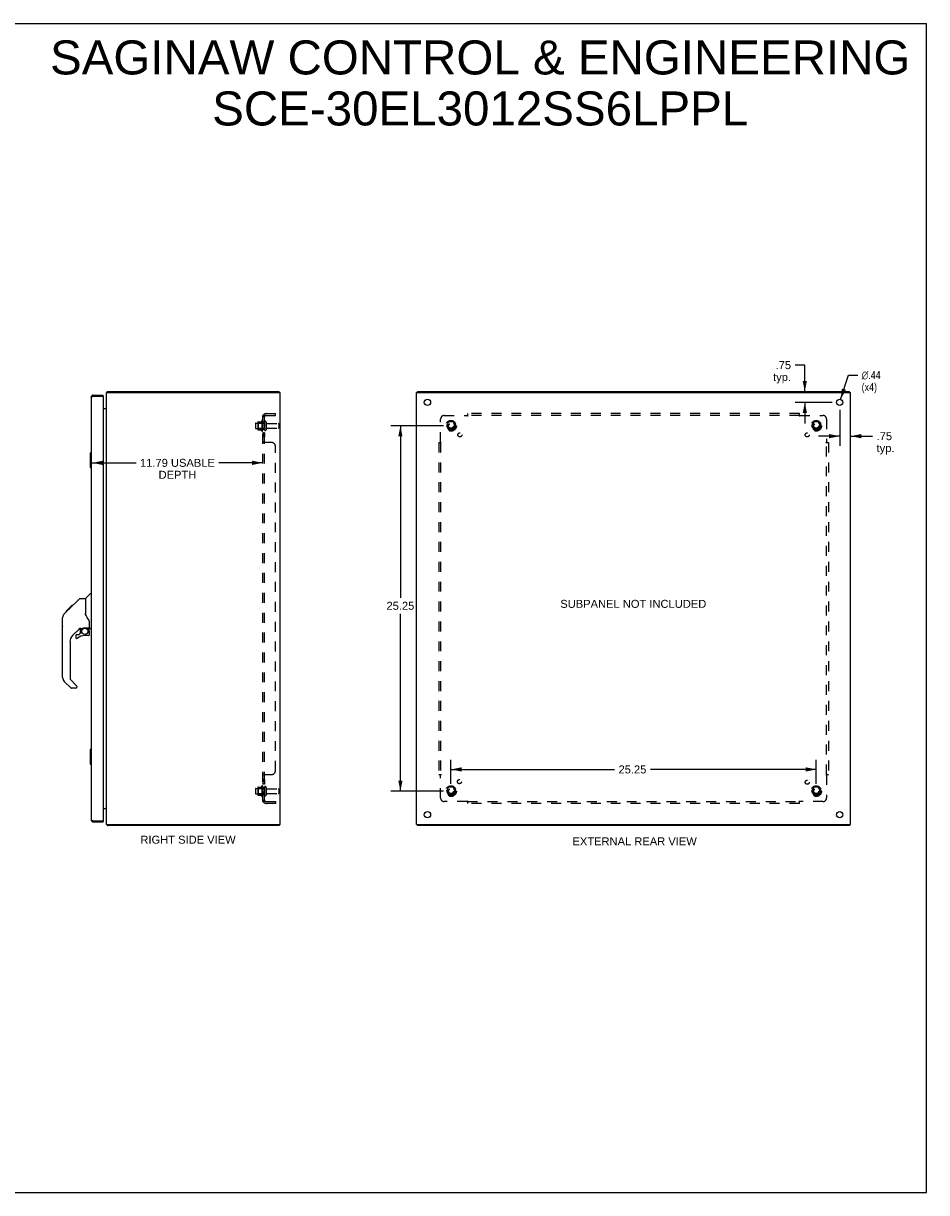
# Model space of a CAD drawing. Header units: inches. Extents: x 0 to 125, y 0 to 81.
# Tile 8 of 8: x 62 to 125, y 0 to 81. Entities that reach past the tile are written whole.
import ezdxf

# ---------------------------------------------------------------- set-up
doc = ezdxf.new("R2010")
doc.units = ezdxf.units.IN
doc.header["$LTSCALE"] = 6.869388
doc.header["$MEASUREMENT"] = 0
doc.linetypes.add('HIDDEN', pattern=[0.2, 0.1, -0.1])
doc.layers.get('0').update_dxf_attribs({"linetype": 'CONTINUOUS'})
for name, color, linetype in [('02___PRT_ALL_AXES', 7, 'CONTINUOUS'), ('BENT-SUB-4CORNER-STUDS', 7, 'CONTINUOUS'), ('DEFAULT_2', 8, 'HIDDEN'), ('DIMENSIONS', 7, 'CONTINUOUS')]:
    doc.layers.add(name, color=color, linetype=linetype)
doc.styles.get("Standard").update_dxf_attribs({"font": 'arial.ttf'})
doc.styles.add('TEXTSTYLE_1', font='gdt', dxfattribs={"width": 0.8})
doc.dimstyles.new('DIMSTYLE_1', dxfattribs={"dimtxt": 0.55102, "dimasz": 0.734694, "dimexe": 0.09, "dimexo": 0.07, "dimgap": 0.0375, "dimtad": 0, "dimtih": 1, "dimtoh": 1, "dimzin": 4, "dimdsep": 46, "dimtxsty": 'Standard', "dimblk": '_FILLED', "dimblk1": '_FILLED', "dimblk2": '_FILLED', "dimcen": 0.09, "dimazin": 1, "dimtfac": 1, "dimtdec": 3, "dimtofl": 0, "dimtmove": 0, "dimatfit": 3, "dimldrblk": '_FILLED', "dimfxl": 1, "dimtolj": 1, "dimtzin": 4, "dimarcsym": 0})
doc.dimstyles.new('DIMSTYLE_2', dxfattribs={"dimtxt": 0.55102, "dimasz": 0.734694, "dimexe": 0.09, "dimexo": 0.07, "dimgap": 0.09, "dimtad": 0, "dimtih": 1, "dimtoh": 1, "dimzin": 4, "dimdsep": 46, "dimtxsty": 'Standard', "dimblk": '_FILLED', "dimblk1": '_FILLED', "dimblk2": '_FILLED', "dimcen": 0.09, "dimazin": 1, "dimtfac": 1, "dimtdec": 3, "dimtofl": 0, "dimtmove": 0, "dimatfit": 1, "dimldrblk": '_FILLED', "dimfxl": 1, "dimtolj": 1, "dimtzin": 4, "dimarcsym": 0})

# ---------------------------------------------------------------- blocks, each defined once
blk = doc.blocks.new('_FILLED')
at = {"color": 0, "linetype": 'ByBlock'}
blk.add_solid([(0, 0), (-1, 0.2), (-1, -0.2)], dxfattribs=at)
blk = doc.blocks.new('*D5')
at = {"layer": 'DIMENSIONS', "color": 2, "linetype": 'Continuous'}
for p, q in [((67.204, 50.441), (70.24, 50.441)), ((78.997, 50.441), (75.962, 50.441))]:
    blk.add_line(p, q, dxfattribs=at)
at = {"layer": 'DIMENSIONS', "color": 2, "linetype": 'Continuous', "xscale": 0.7346938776, "yscale": 0.7346938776, "zscale": 0.7346938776, "rotation": 180}
blk.add_blockref('_FILLED', (67.204, 50.441), dxfattribs=at)
at = {"layer": 'DIMENSIONS', "color": 2, "linetype": 'Continuous', "xscale": 0.7346938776, "yscale": 0.7346938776, "zscale": 0.7346938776}
blk.add_blockref('_FILLED', (78.997, 50.441), dxfattribs=at)
at = {"layer": 'DIMENSIONS', "color": 2, "linetype": 'Continuous', "insert": (73.101, 50.717), "char_height": 0.55102, "width": 5.17017, "attachment_point": 2, "line_spacing_factor": 0.9}
blk.add_mtext('11.79 USABLE\\PDEPTH', dxfattribs=at)
blk = doc.blocks.new('*D13')
at = {"layer": 'DIMENSIONS', "color": 2, "linetype": 'Continuous'}
for p, q in [((116.477, 57.194), (115.8, 57.194)), ((116.477, 55.373), (116.477, 57.194)), ((118.374, 54.623), (115.815, 54.623)), ((116.477, 54.623), (116.477, 53.153))]:
    blk.add_line(p, q, dxfattribs=at)
at = {"layer": 'DIMENSIONS', "color": 2, "linetype": 'Continuous', "xscale": 0.7346938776, "yscale": 0.7346938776, "zscale": 0.7346938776}
for p, rotation in [((116.477, 55.373), 270), ((116.477, 54.623), 90)]:
    blk.add_blockref('_FILLED', p, dxfattribs=dict(at, rotation=rotation))
at = {"layer": 'DIMENSIONS', "color": 2, "linetype": 'Continuous', "insert": (115.524, 57.47), "char_height": 0.551, "width": 1.23928, "attachment_point": 3, "line_spacing_factor": 0.9}
blk.add_mtext('.75\\Ptyp.', dxfattribs=at)
blk = doc.blocks.new('*D14')
at = {"layer": 'DIMENSIONS', "color": 2, "linetype": 'Continuous'}
for p, q in [((118.888, 54.108), (118.888, 51.624)), ((118.888, 52.285), (117.419, 52.285)), ((119.638, 52.285), (121.162, 52.285))]:
    blk.add_line(p, q, dxfattribs=at)
at = {"layer": 'DIMENSIONS', "color": 2, "linetype": 'Continuous', "xscale": 0.7346938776, "yscale": 0.7346938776, "zscale": 0.7346938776}
blk.add_blockref('_FILLED', (118.888, 52.285), dxfattribs=at)
at = {"layer": 'DIMENSIONS', "color": 2, "linetype": 'Continuous', "xscale": 0.7346938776, "yscale": 0.7346938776, "zscale": 0.7346938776, "rotation": 180}
blk.add_blockref('_FILLED', (119.638, 52.285), dxfattribs=at)
at = {"layer": 'DIMENSIONS', "color": 2, "linetype": 'Continuous', "insert": (121.438, 52.561), "char_height": 0.551, "width": 1.23928, "attachment_point": 1, "line_spacing_factor": 0.9}
blk.add_mtext('.75\\Ptyp.', dxfattribs=at)
blk = doc.blocks.new('*D15')
at = {"layer": 'DIMENSIONS', "color": 2, "linetype": 'Continuous'}
for p, q in [((118.955, 54.831), (119.488, 56.505)), ((119.488, 56.505), (120.131, 56.505))]:
    blk.add_line(p, q, dxfattribs=at)
at = {"layer": 'DIMENSIONS', "color": 2, "linetype": 'Continuous', "xscale": 0.7346938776, "yscale": 0.7346938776, "zscale": 0.7346938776, "rotation": 252.3296594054}
blk.add_blockref('_FILLED', (118.955, 54.831), dxfattribs=at)
at = {"layer": 'DIMENSIONS', "color": 2, "linetype": 'Continuous', "insert": (120.406, 56.781), "char_height": 0.55102, "width": 1.80396, "attachment_point": 1, "line_spacing_factor": 0.9, "style": 'TEXTSTYLE_1'}
blk.add_mtext('{\\fgdt;n}\\fArial;.44\\P(x4)', dxfattribs=at)
blk = doc.blocks.new('*D16')
at = {"layer": 'BENT-SUB-4CORNER-STUDS', "color": 2, "linetype": 'Continuous'}
for p, q in [((91.499, 52.998), (87.855, 52.998)), ((88.516, 52.998), (88.516, 41.112)), ((88.516, 27.748), (88.516, 40.01)), ((91.499, 27.748), (87.855, 27.748))]:
    blk.add_line(p, q, dxfattribs=at)
at = {"layer": 'BENT-SUB-4CORNER-STUDS', "color": 2, "linetype": 'Continuous', "xscale": 0.7346938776, "yscale": 0.7346938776, "zscale": 0.7346938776}
for p, rotation in [((88.516, 52.998), 90), ((88.516, 27.748), 270)]:
    blk.add_blockref('_FILLED', p, dxfattribs=dict(at, rotation=rotation))
at = {"layer": 'BENT-SUB-4CORNER-STUDS', "color": 2, "linetype": 'Continuous', "insert": (88.516, 40.837), "char_height": 0.551, "width": 1.9255, "attachment_point": 2, "line_spacing_factor": 0.9}
blk.add_mtext('25.25', dxfattribs=at)
blk = doc.blocks.new('*D17')
at = {"layer": 'BENT-SUB-4CORNER-STUDS', "color": 2, "linetype": 'Continuous'}
for p, q in [((92.013, 28.262), (92.013, 29.911)), ((117.263, 28.262), (117.263, 29.911)), ((92.013, 29.25), (103.321, 29.25)), ((117.263, 29.25), (105.798, 29.25))]:
    blk.add_line(p, q, dxfattribs=at)
at = {"layer": 'BENT-SUB-4CORNER-STUDS', "color": 2, "linetype": 'Continuous', "xscale": 0.7346938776, "yscale": 0.7346938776, "zscale": 0.7346938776, "rotation": 180}
blk.add_blockref('_FILLED', (92.013, 29.25), dxfattribs=at)
at = {"layer": 'BENT-SUB-4CORNER-STUDS', "color": 2, "linetype": 'Continuous', "xscale": 0.7346938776, "yscale": 0.7346938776, "zscale": 0.7346938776}
blk.add_blockref('_FILLED', (117.263, 29.25), dxfattribs=at)
at = {"layer": 'BENT-SUB-4CORNER-STUDS', "color": 2, "linetype": 'Continuous', "insert": (104.56, 29.526), "char_height": 0.551, "width": 1.9255, "attachment_point": 2, "line_spacing_factor": 0.9}
blk.add_mtext('25.25', dxfattribs=at)

msp = doc.modelspace()

# ---------------------------------------------------------------- linework, layer by layer
at = {"color": 7, "linetype": 'Continuous'}
for p, q in [((0, 80.816), (124.898, 80.816)), ((124.898, 0), (124.898, 80.816)), ((67.274, 55.123), (67.274, 55.048)), ((67.954, 55.048), (67.939, 55.048)), ((67.954, 55.048), (67.954, 55.123)), ((68.239, 55.33), (68.26, 55.309)), ((68.26, 55.298), (68.26, 55.373)), ((80.134, 55.298), (80.134, 55.373)), ((89.701, 55.298), (89.701, 55.373)), ((119.575, 55.298), (119.575, 55.373)), ((67.069, 51.108), (67.069, 50.138)), ((67.084, 51.123), (67.129, 51.123)), ((67.116, 51.023), (67.116, 50.223)), ((67.084, 50.123), (67.129, 50.123)), ((66.742, 41.068), (67.039, 41.365)), ((67.129, 41.377), (67.067, 41.377)), ((65.386, 40.173), (65.796, 40.582)), ((65.554, 40.274), (66.319, 41.039)), ((65.703, 40.422), (65.636, 40.422)), ((65.712, 40.499), (65.779, 40.499)), ((65.796, 40.582), (65.798, 40.584)), ((65.796, 40.583), (65.863, 40.583)), ((65.862, 40.582), (65.796, 40.582)), ((65.798, 40.584), (65.865, 40.584)), ((66.375, 41.062), (66.736, 41.062)), ((66.736, 41.062), (66.736, 39.957)), ((65.149, 39.135), (65.149, 39.722)), ((65.161, 35.615), (65.161, 39.718)), ((65.276, 39.995), (65.256, 39.973)), ((65.276, 39.995), (65.554, 40.273)), ((65.382, 40.169), (65.385, 40.172)), ((65.382, 40.169), (65.449, 40.169)), ((65.385, 40.172), (65.452, 40.172)), ((65.386, 40.173), (65.453, 40.173)), ((65.534, 40.254), (65.467, 40.254)), ((65.554, 40.34), (65.621, 40.34)), ((65.594, 40.314), (65.575, 40.294)), ((66.755, 39.966), (66.736, 40.02)), ((66.784, 39.901), (66.755, 39.966)), ((66.347, 39), (65.846, 38.498)), ((66.381, 38.99), (66.381, 38.663)), ((66.424, 38.995), (66.511, 38.995)), ((66.696, 39.036), (66.992, 39.036)), ((66.874, 39.036), (66.954, 38.956)), ((66.944, 38.947), (66.939, 38.942)), ((66.948, 38.951), (66.944, 38.947)), ((66.992, 38.817), (67.011, 38.817)), ((67.011, 39.034), (67.011, 39.441)), ((67.011, 38.58), (67.011, 38.817)), ((67.051, 38.995), (67.129, 38.995)), ((65.673, 38.081), (65.673, 35.529)), ((66.066, 38.501), (66.066, 38.382)), ((66.145, 38.58), (66.298, 38.58)), ((66.306, 38.583), (66.378, 38.655)), ((66.933, 38.501), (66.696, 38.501)), ((65.728, 34.884), (65.276, 35.336)), ((65.696, 35.473), (66.131, 35.038)), ((66.066, 34.861), (65.784, 34.861)), ((66.145, 35.004), (66.145, 34.94)), ((67.069, 30.608), (67.069, 29.638)), ((67.084, 30.623), (67.129, 30.623)), ((67.116, 30.523), (67.116, 29.723)), ((67.084, 29.623), (67.129, 29.623)), ((67.274, 25.623), (67.274, 25.698)), ((67.939, 25.698), (67.954, 25.698)), ((67.954, 25.698), (67.954, 25.623)), ((68.239, 25.416), (68.26, 25.437)), ((68.26, 25.448), (68.26, 25.373)), ((80.134, 25.448), (80.134, 25.373)), ((89.701, 25.448), (89.701, 25.373)), ((119.575, 25.448), (119.575, 25.373)), ((0, 0), (124.898, 0))]:
    msp.add_line(p, q, dxfattribs=at)
at = {"color": 3, "linetype": 'Continuous'}
for p, q in [((67.129, 54.978), (67.129, 25.768)), ((67.257, 55.042), (67.274, 55.048)), ((67.274, 55.123), (67.954, 55.123)), ((67.274, 55.048), (67.939, 55.048)), ((67.954, 55.033), (67.954, 25.713)), ((68.197, 25.448), (68.197, 55.298)), ((68.197, 55.298), (80.197, 55.298)), ((68.26, 55.373), (80.134, 55.373)), ((80.197, 25.448), (80.197, 55.298)), ((89.638, 25.448), (89.638, 55.298)), ((89.638, 55.298), (119.638, 55.298)), ((89.701, 55.373), (119.575, 55.373)), ((119.638, 25.448), (119.638, 55.298)), ((67.954, 54.198), (68.182, 54.198)), ((68.187, 54.215), (68.189, 54.213)), ((67.954, 26.548), (68.182, 26.548)), ((67.274, 25.698), (67.939, 25.698)), ((67.274, 25.623), (67.954, 25.623)), ((68.197, 25.448), (80.197, 25.448)), ((80.134, 25.373), (68.26, 25.373)), ((89.638, 25.448), (119.638, 25.448)), ((119.575, 25.373), (89.701, 25.373))]:
    msp.add_line(p, q, dxfattribs=at)
for points in [[(67.129, 54.978), (67.13, 54.98), (67.131, 54.983), (67.132, 54.986), (67.134, 54.989), (67.136, 54.991), (67.139, 54.994), (67.142, 54.997), (67.146, 54.999), (67.15, 55.002), (67.155, 55.005), (67.16, 55.007), (67.166, 55.01), (67.172, 55.013), (67.178, 55.015), (67.185, 55.018), (67.192, 55.021), (67.199, 55.024), (67.207, 55.026), (67.215, 55.029), (67.223, 55.032), (67.231, 55.034)], [(67.231, 55.034), (67.24, 55.037), (67.248, 55.04), (67.257, 55.042)], [(68.239, 55.33), (68.24, 55.331), (68.241, 55.332), (68.243, 55.334), (68.244, 55.336), (68.245, 55.339), (68.246, 55.341), (68.246, 55.344), (68.247, 55.346), (68.248, 55.349), (68.249, 55.351)], [(68.249, 55.351), (68.25, 55.356), (68.251, 55.358), (68.251, 55.361), (68.252, 55.362), (68.253, 55.364), (68.253, 55.366), (68.254, 55.368), (68.255, 55.369), (68.255, 55.37), (68.256, 55.371), (68.257, 55.371), (68.258, 55.372), (68.259, 55.372), (68.259, 55.373), (68.26, 55.373)], [(68.182, 54.198), (68.182, 54.199), (68.182, 54.2), (68.182, 54.201), (68.182, 54.203), (68.182, 54.204), (68.183, 54.206), (68.184, 54.207), (68.185, 54.208), (68.186, 54.21), (68.187, 54.211), (68.188, 54.212), (68.189, 54.213), (68.19, 54.215), (68.192, 54.216), (68.193, 54.217), (68.194, 54.218), (68.195, 54.22), (68.196, 54.221), (68.197, 54.222), (68.197, 54.223), (68.197, 54.225), (68.197, 54.226)], [(68.182, 54.224), (68.182, 54.224), (68.182, 54.223), (68.182, 54.223), (68.182, 54.222), (68.182, 54.221), (68.182, 54.221), (68.183, 54.22), (68.184, 54.218), (68.185, 54.217), (68.186, 54.216), (68.187, 54.215)], [(68.182, 26.548), (68.182, 26.547), (68.182, 26.546), (68.182, 26.544), (68.182, 26.543), (68.182, 26.541), (68.183, 26.54), (68.184, 26.539), (68.185, 26.537), (68.186, 26.536), (68.187, 26.535), (68.188, 26.533), (68.189, 26.532), (68.19, 26.531), (68.192, 26.53), (68.193, 26.528), (68.194, 26.527), (68.195, 26.526), (68.196, 26.525), (68.197, 26.523), (68.197, 26.522), (68.197, 26.521), (68.197, 26.52)], [(68.182, 26.522), (68.182, 26.522), (68.182, 26.522), (68.182, 26.523), (68.182, 26.523), (68.182, 26.524), (68.182, 26.525), (68.183, 26.526), (68.184, 26.527), (68.185, 26.528), (68.186, 26.529), (68.187, 26.531), (68.189, 26.533)], [(67.129, 25.768), (67.13, 25.765), (67.131, 25.762), (67.132, 25.76), (67.134, 25.757), (67.136, 25.754), (67.139, 25.752), (67.142, 25.749), (67.146, 25.746), (67.15, 25.744), (67.155, 25.741), (67.16, 25.738), (67.166, 25.735), (67.172, 25.733), (67.178, 25.73), (67.185, 25.727), (67.192, 25.725), (67.199, 25.722), (67.207, 25.719), (67.215, 25.717), (67.223, 25.714), (67.231, 25.711)], [(67.231, 25.711), (67.24, 25.709), (67.248, 25.706), (67.257, 25.703), (67.274, 25.698)], [(68.239, 25.416), (68.24, 25.415), (68.241, 25.413), (68.243, 25.411), (68.244, 25.409), (68.245, 25.407), (68.246, 25.405), (68.246, 25.402), (68.247, 25.399), (68.248, 25.397), (68.249, 25.394), (68.25, 25.389)], [(68.25, 25.389), (68.251, 25.387), (68.251, 25.385), (68.252, 25.383), (68.253, 25.381), (68.253, 25.38), (68.254, 25.378), (68.255, 25.377), (68.255, 25.376), (68.256, 25.375), (68.257, 25.374), (68.258, 25.373), (68.259, 25.373), (68.259, 25.373), (68.26, 25.373)]]:
    msp.add_lwpolyline(points, dxfattribs=at)
at = {"color": 7, "linetype": 'Continuous'}
for points in [[(67.114, 51.059), (67.115, 51.053), (67.115, 51.047), (67.116, 51.041), (67.116, 51.035), (67.116, 51.029), (67.116, 51.023)], [(67.116, 50.223), (67.116, 50.216), (67.116, 50.21), (67.116, 50.204), (67.115, 50.198), (67.115, 50.192), (67.114, 50.187)], [(66.319, 41.039), (66.327, 41.045), (66.335, 41.051), (66.344, 41.056), (66.354, 41.059), (66.364, 41.061), (66.375, 41.062)], [(65.276, 39.995), (65.256, 39.974), (65.231, 39.941), (65.209, 39.906), (65.191, 39.869), (65.177, 39.83), (65.168, 39.789), (65.162, 39.748), (65.161, 39.718)], [(65.575, 40.294), (65.561, 40.28), (65.554, 40.273)], [(65.681, 40.4), (65.659, 40.378), (65.637, 40.357), (65.616, 40.335), (65.594, 40.314)], [(66.958, 39.612), (66.908, 39.685), (66.858, 39.762), (66.818, 39.834), (66.784, 39.901)], [(67.011, 39.441), (67.01, 39.465), (67.006, 39.499), (66.997, 39.533), (66.985, 39.565), (66.97, 39.594), (66.958, 39.612)], [(66.511, 38.995), (66.513, 38.995), (66.52, 38.996), (66.529, 38.998), (66.539, 39.001), (66.551, 39.005), (66.564, 39.01), (66.579, 39.015), (66.595, 39.02), (66.613, 39.025), (66.631, 39.029), (66.65, 39.033), (66.669, 39.035), (66.688, 39.036), (66.696, 39.036)], [(66.991, 38.817), (66.991, 38.831), (66.989, 38.845), (66.986, 38.859), (66.983, 38.872), (66.978, 38.885), (66.972, 38.898), (66.965, 38.91), (66.957, 38.921), (66.949, 38.932), (66.939, 38.942)], [(66.954, 38.956), (66.954, 38.956), (66.953, 38.956), (66.952, 38.955), (66.951, 38.954), (66.948, 38.951)], [(67.114, 30.559), (67.115, 30.553), (67.115, 30.547), (67.116, 30.541), (67.116, 30.535), (67.116, 30.529), (67.116, 30.523)], [(67.116, 29.723), (67.116, 29.716), (67.116, 29.71), (67.116, 29.704), (67.115, 29.698), (67.115, 29.692), (67.114, 29.687)]]:
    msp.add_lwpolyline(points, dxfattribs=at)
msp.add_circle((66.696, 38.796), 0.217, dxfattribs=at)
at = {"color": 3, "linetype": 'Continuous'}
for centre, radius, start, end in [((67.274, 54.978), 0.145, 90, 180), ((67.939, 55.033), 0.015, 0, 90), ((68.342, 55.228), 0.145, 135.39862, 151.13149), ((68.127, 54.268), 0.07, 270, 360), ((68.127, 26.478), 0.07, 0, 90), ((67.274, 25.768), 0.145, 180, 270), ((67.939, 25.713), 0.015, 270, 360), ((68.342, 25.518), 0.145, 208.86851, 224.60138)]:
    msp.add_arc(centre, radius, start, end, dxfattribs=at)
at = {"color": 7, "linetype": 'Continuous'}
for centre, radius, start, end in [((67.274, 54.978), 0.07, 90, 124.53257), ((67.084, 51.108), 0.015, 90, 180), ((67.114, 51.108), 0.015, 0, 90), ((67.084, 50.138), 0.015, 180, 270), ((67.114, 50.138), 0.015, 270, 360), ((67.067, 41.337), 0.0394, 90, 135), ((65.169, 39.722), 0.0197, 110.85688, 180), ((65.594, 39.701), 0.433, 137.27268, 137.76144), ((65.169, 39.135), 0.0197, 180, 246.39296), ((66.424, 38.798), 0.197, 90, 135), ((66.815, 38.817), 0.197, 0, 45), ((66.992, 39.056), 0.0197, 270, 360), ((67.051, 39.034), 0.0394, 180, 270), ((66.263, 38.081), 0.591, 135, 180), ((66.145, 38.501), 0.0787, 90, 180), ((66.145, 38.382), 0.0787, 180, 309.5212), ((66.696, 37.713), 0.787, 90, 129.5212), ((66.298, 38.591), 0.0118, 270, 315), ((66.37, 38.663), 0.0118, 315, 360), ((66.933, 38.58), 0.0787, 270, 360), ((65.555, 35.615), 0.394, 180, 225), ((65.752, 35.529), 0.0787, 180, 225), ((65.784, 34.94), 0.0787, 225, 270), ((66.066, 34.94), 0.0787, 270, 360), ((66.098, 35.004), 0.0472, 0, 45), ((67.084, 30.608), 0.015, 90, 180), ((67.114, 30.608), 0.015, 0, 90), ((67.084, 29.638), 0.015, 180, 270), ((67.114, 29.638), 0.015, 270, 360), ((67.274, 25.768), 0.07, 235.46743, 270)]:
    msp.add_arc(centre, radius, start, end, dxfattribs=at)
at = {"layer": '02___PRT_ALL_AXES', "color": 8, "linetype": 'HIDDEN'}
for p, q in [((78.927, 53.354), (78.927, 52.642)), ((78.527, 53.181), (79.122, 53.181)), ((78.527, 52.815), (79.122, 52.815)), ((78.997, 53.248), (78.997, 53.332)), ((78.997, 53.248), (78.997, 52.748)), ((79.122, 53.248), (78.997, 53.248)), ((78.997, 52.664), (78.997, 52.748)), ((79.122, 52.748), (78.997, 52.748)), ((79.122, 53.248), (79.122, 52.748)), ((79.291, 53.164), (80.092, 53.164)), ((79.291, 52.832), (80.092, 52.832)), ((78.997, 52.52), (78.997, 52.239)), ((79.122, 52.52), (78.997, 52.52)), ((79.122, 52.239), (78.997, 52.239)), ((79.122, 52.52), (79.122, 52.239)), ((79.122, 28.543), (78.997, 28.543)), ((78.997, 28.543), (78.997, 28.226)), ((79.122, 28.507), (78.997, 28.507)), ((79.122, 28.543), (79.122, 28.226)), ((78.527, 27.931), (79.122, 27.931)), ((78.527, 27.565), (79.122, 27.565)), ((78.927, 28.104), (78.927, 27.392)), ((79.122, 28.262), (78.997, 28.262)), ((79.122, 28.226), (78.997, 28.226)), ((78.997, 27.998), (78.997, 28.082)), ((79.122, 27.998), (78.997, 27.998)), ((78.997, 27.998), (78.997, 27.498)), ((79.122, 27.498), (78.997, 27.498)), ((78.997, 27.414), (78.997, 27.498)), ((79.122, 27.998), (79.122, 27.498)), ((79.291, 27.914), (80.092, 27.914)), ((79.291, 27.582), (80.092, 27.582))]:
    msp.add_line(p, q, dxfattribs=at)
at = {"layer": '02___PRT_ALL_AXES', "color": 3, "linetype": 'Continuous'}
for centre in [(90.388, 54.623), (118.888, 54.623), (90.388, 26.12), (118.888, 26.12)]:
    msp.add_circle(centre, 0.219, dxfattribs=at)
at = {"layer": '02___PRT_ALL_AXES', "color": 8, "linetype": 'HIDDEN'}
for centre, radius in [((92.013, 52.998), 0.372), ((92.013, 52.998), 0.356), ((117.263, 52.998), 0.372), ((117.263, 52.998), 0.356), ((92.013, 52.998), 0.25), ((92.013, 52.998), 0.183), ((117.263, 52.998), 0.25), ((117.263, 52.998), 0.183), ((92.632, 52.379), 0.141), ((116.645, 52.379), 0.141), ((92.593, 28.403), 0.141), ((116.645, 28.366), 0.141), ((92.013, 27.748), 0.372), ((92.013, 27.748), 0.356), ((92.013, 27.748), 0.25), ((92.013, 27.748), 0.183), ((117.263, 27.748), 0.372), ((117.263, 27.748), 0.356), ((117.263, 27.748), 0.25), ((117.263, 27.748), 0.183)]:
    msp.add_circle(centre, radius, dxfattribs=at)
for centre, radius, start, end in [((79.528, 52.998), 0.698, 149.33687, 156.03207), ((78.959, 53.332), 0.0384, 0, 145.55034), ((79.528, 52.998), 0.698, 203.96793, 210.66313), ((78.959, 52.664), 0.0384, 214.44966, 360), ((79.528, 27.748), 0.698, 149.33687, 156.03207), ((78.959, 28.082), 0.0384, 0, 145.55034), ((79.528, 27.748), 0.698, 203.96793, 210.66313), ((78.959, 27.414), 0.0384, 214.44966, 360)]:
    msp.add_arc(centre, radius, start, end, dxfattribs=at)
at = {"layer": 'DEFAULT_2', "color": 8, "linetype": 'HIDDEN'}
for p, q in [((78.997, 27.029), (78.997, 53.717)), ((79.122, 53.717), (78.997, 53.717)), ((79.051, 53.755), (79.148, 53.676)), ((79.076, 53.714), (79.077, 53.714)), ((79.077, 53.714), (79.079, 53.713)), ((79.079, 53.713), (79.08, 53.713)), ((79.08, 53.713), (79.082, 53.713)), ((79.082, 53.713), (79.083, 53.712)), ((79.083, 53.712), (79.085, 53.712)), ((79.085, 53.712), (79.086, 53.711)), ((79.086, 53.711), (79.088, 53.711)), ((79.088, 53.711), (79.089, 53.71)), ((79.089, 53.71), (79.091, 53.71)), ((79.091, 53.71), (79.093, 53.709)), ((79.122, 27.029), (79.122, 53.717)), ((79.234, 53.842), (79.872, 53.842)), ((79.234, 53.717), (79.872, 53.717)), ((79.872, 53.717), (79.872, 53.842)), ((91.295, 51.877), (91.295, 53.467)), ((91.545, 53.717), (93.134, 53.717)), ((93.148, 53.731), (93.145, 53.727)), ((93.153, 53.735), (93.148, 53.731)), ((93.17, 53.676), (93.17, 53.842)), ((116.107, 53.842), (93.17, 53.842)), ((116.107, 53.717), (93.17, 53.717)), ((116.107, 53.676), (116.107, 53.842)), ((116.142, 53.717), (117.732, 53.717)), ((117.982, 53.467), (117.982, 51.877)), ((78.497, 53.151), (78.497, 52.845)), ((78.661, 53.253), (78.661, 52.742)), ((78.681, 53.181), (78.661, 53.201)), ((78.681, 52.814), (78.661, 52.794)), ((78.672, 53.275), (78.9, 53.275)), ((78.672, 52.72), (78.9, 52.72)), ((78.681, 53.181), (78.681, 52.814)), ((78.977, 53.181), (78.681, 53.181)), ((78.977, 52.814), (78.681, 52.814)), ((78.977, 53.181), (78.997, 53.201)), ((78.977, 53.181), (78.977, 52.814)), ((78.977, 52.814), (78.997, 52.794)), ((79.228, 53.262), (79.228, 52.733)), ((80.122, 53.134), (80.122, 52.862)), ((91.85, 53.27), (91.696, 53.003)), ((91.696, 52.993), (91.85, 52.725)), ((92.168, 53.275), (91.859, 53.275)), ((92.168, 52.72), (91.859, 52.72)), ((92.331, 53.003), (92.176, 53.27)), ((92.176, 52.725), (92.331, 52.993)), ((117.1, 53.27), (116.946, 53.003)), ((116.946, 52.993), (117.1, 52.725)), ((117.418, 53.275), (117.109, 53.275)), ((117.418, 52.72), (117.109, 52.72)), ((117.581, 53.003), (117.426, 53.27)), ((117.426, 52.725), (117.581, 52.993)), ((79.122, 51.877), (78.997, 51.877)), ((79.622, 51.842), (79.051, 51.842)), ((79.144, 51.855), (79.143, 51.856)), ((91.17, 51.842), (91.17, 28.904)), ((91.17, 51.842), (91.335, 51.842)), ((91.295, 51.842), (91.295, 28.904)), ((117.941, 51.842), (118.107, 51.842)), ((117.982, 28.904), (117.982, 51.842)), ((117.996, 51.863), (117.993, 51.866)), ((118.001, 51.859), (117.996, 51.863)), ((118.107, 51.842), (118.107, 28.904)), ((79.872, 29.154), (79.872, 51.592)), ((78.997, 28.87), (78.997, 28.869)), ((79.122, 28.869), (78.997, 28.869)), ((79.03, 28.893), (79.023, 28.89)), ((79.051, 28.904), (79.622, 28.904)), ((79.122, 28.87), (79.122, 28.869)), ((79.148, 28.896), (79.147, 28.894)), ((79.148, 28.9), (79.148, 28.898)), ((91.17, 28.904), (91.335, 28.904)), ((91.276, 28.887), (91.28, 28.883)), ((91.28, 28.883), (91.284, 28.879)), ((91.295, 27.279), (91.295, 28.869)), ((117.941, 28.904), (118.107, 28.904)), ((117.982, 28.869), (117.982, 27.279)), ((78.497, 27.901), (78.497, 27.595)), ((78.661, 28.003), (78.661, 27.492)), ((78.681, 27.931), (78.661, 27.951)), ((78.681, 27.564), (78.661, 27.544)), ((78.672, 28.025), (78.9, 28.025)), ((78.977, 27.931), (78.681, 27.931)), ((78.681, 27.931), (78.681, 27.564)), ((78.977, 27.564), (78.681, 27.564)), ((78.977, 27.931), (78.997, 27.951)), ((78.977, 27.931), (78.977, 27.564)), ((78.977, 27.564), (78.997, 27.544)), ((79.228, 28.012), (79.228, 27.483)), ((80.122, 27.884), (80.122, 27.612)), ((91.85, 28.02), (91.696, 27.753)), ((91.696, 27.743), (91.85, 27.475)), ((92.168, 28.025), (91.859, 28.025)), ((92.331, 27.753), (92.176, 28.02)), ((92.176, 27.475), (92.331, 27.743)), ((117.1, 28.02), (116.946, 27.753)), ((116.946, 27.743), (117.1, 27.475)), ((117.418, 28.025), (117.109, 28.025)), ((117.581, 27.753), (117.426, 28.02)), ((117.426, 27.475), (117.581, 27.743)), ((78.672, 27.47), (78.9, 27.47)), ((79.122, 27.029), (78.997, 27.029)), ((79.051, 26.99), (79.148, 27.07)), ((79.082, 27.033), (79.08, 27.033)), ((79.085, 27.034), (79.084, 27.034)), ((79.087, 27.035), (79.085, 27.034)), ((79.088, 27.035), (79.087, 27.035)), ((79.09, 27.036), (79.088, 27.035)), ((79.092, 27.036), (79.09, 27.036)), ((79.093, 27.037), (79.092, 27.036)), ((79.095, 27.037), (79.093, 27.037)), ((79.14, 27.056), (79.136, 27.051)), ((79.234, 27.029), (79.872, 27.029)), ((79.872, 26.904), (79.234, 26.904)), ((79.872, 27.029), (79.872, 26.904)), ((93.134, 27.029), (91.545, 27.029)), ((92.168, 27.47), (91.859, 27.47)), ((93.17, 26.904), (93.17, 27.07)), ((93.17, 27.029), (116.107, 27.029)), ((116.107, 26.904), (93.17, 26.904)), ((116.107, 26.904), (116.107, 27.07)), ((116.124, 27.01), (116.129, 27.015)), ((116.129, 27.015), (116.132, 27.018)), ((117.732, 27.029), (116.142, 27.029)), ((117.418, 27.47), (117.109, 27.47))]:
    msp.add_line(p, q, dxfattribs=at)
for points in [[(79.02, 53.737), (79.017, 53.735), (79.014, 53.734), (79.011, 53.732), (79.008, 53.731), (79.006, 53.729), (79.003, 53.727), (79.001, 53.726), (79, 53.724), (78.999, 53.722), (78.998, 53.721), (78.998, 53.719), (78.997, 53.718), (78.997, 53.717)], [(79.051, 53.755), (79.05, 53.753), (79.048, 53.751), (79.045, 53.749), (79.043, 53.748), (79.04, 53.746), (79.036, 53.744), (79.033, 53.743), (79.03, 53.741), (79.026, 53.74), (79.02, 53.737)], [(79.066, 53.717), (79.065, 53.717), (79.065, 53.717), (79.064, 53.717), (79.064, 53.717), (79.064, 53.717), (79.063, 53.717), (79.063, 53.717), (79.063, 53.717), (79.063, 53.717), (79.063, 53.717)], [(79.063, 53.717), (79.063, 53.717), (79.063, 53.717), (79.063, 53.717), (79.063, 53.717), (79.063, 53.717), (79.064, 53.717), (79.064, 53.716), (79.064, 53.716), (79.065, 53.716), (79.065, 53.716), (79.066, 53.716), (79.066, 53.716), (79.067, 53.716), (79.068, 53.716), (79.068, 53.716), (79.069, 53.716), (79.069, 53.716), (79.07, 53.715), (79.071, 53.715), (79.071, 53.715), (79.072, 53.715), (79.073, 53.715), (79.073, 53.715), (79.074, 53.715), (79.075, 53.714), (79.075, 53.714), (79.076, 53.714)], [(79.093, 53.709), (79.094, 53.709), (79.095, 53.708), (79.096, 53.708), (79.097, 53.708), (79.098, 53.707), (79.099, 53.707), (79.1, 53.707), (79.101, 53.706), (79.102, 53.706), (79.102, 53.705), (79.103, 53.705), (79.104, 53.705), (79.105, 53.704), (79.106, 53.704), (79.107, 53.704), (79.108, 53.703), (79.109, 53.703), (79.109, 53.702), (79.11, 53.702), (79.111, 53.702), (79.112, 53.701), (79.113, 53.701), (79.113, 53.701), (79.114, 53.7), (79.115, 53.7), (79.115, 53.7), (79.116, 53.699), (79.117, 53.699), (79.118, 53.699), (79.118, 53.698), (79.119, 53.698), (79.119, 53.698), (79.12, 53.697), (79.121, 53.697), (79.121, 53.697), (79.122, 53.696), (79.122, 53.696), (79.123, 53.696), (79.123, 53.695), (79.124, 53.695), (79.124, 53.695), (79.125, 53.695), (79.125, 53.694), (79.126, 53.694), (79.126, 53.694), (79.126, 53.694), (79.126, 53.694)], [(79.137, 53.693), (79.136, 53.694), (79.134, 53.696), (79.132, 53.698), (79.13, 53.7), (79.129, 53.702), (79.127, 53.704), (79.126, 53.706), (79.125, 53.708), (79.124, 53.71), (79.123, 53.712), (79.123, 53.714), (79.122, 53.715), (79.122, 53.717)], [(79.126, 53.694), (79.126, 53.694), (79.126, 53.694), (79.126, 53.694), (79.126, 53.694), (79.126, 53.694), (79.126, 53.694), (79.126, 53.694), (79.125, 53.694), (79.125, 53.695), (79.124, 53.695), (79.124, 53.695), (79.124, 53.696), (79.123, 53.696), (79.123, 53.696)], [(79.148, 53.676), (79.148, 53.676), (79.148, 53.677), (79.148, 53.677), (79.148, 53.678), (79.148, 53.679), (79.148, 53.68), (79.147, 53.681), (79.146, 53.682), (79.145, 53.683), (79.144, 53.685), (79.143, 53.686), (79.142, 53.688), (79.14, 53.689), (79.137, 53.693)], [(93.145, 53.727), (93.143, 53.726), (93.141, 53.724), (93.14, 53.722), (93.138, 53.721), (93.137, 53.719), (93.135, 53.718), (93.134, 53.717)], [(93.144, 53.702), (93.143, 53.704), (93.142, 53.706), (93.14, 53.708), (93.139, 53.71), (93.138, 53.712), (93.137, 53.714), (93.135, 53.715), (93.134, 53.717)], [(93.17, 53.676), (93.168, 53.676), (93.167, 53.677), (93.165, 53.677), (93.164, 53.678), (93.163, 53.679), (93.161, 53.68), (93.16, 53.681), (93.159, 53.682), (93.157, 53.683), (93.156, 53.685), (93.155, 53.686), (93.154, 53.688), (93.152, 53.689), (93.151, 53.691), (93.15, 53.693), (93.149, 53.694), (93.148, 53.696), (93.147, 53.698), (93.144, 53.702)], [(93.17, 53.755), (93.168, 53.753), (93.167, 53.751), (93.165, 53.749), (93.164, 53.748), (93.163, 53.746), (93.161, 53.744), (93.16, 53.743), (93.158, 53.741), (93.157, 53.74), (93.155, 53.738), (93.154, 53.737), (93.153, 53.735)], [(116.107, 53.755), (116.108, 53.753), (116.11, 53.751), (116.111, 53.749), (116.113, 53.748), (116.114, 53.746), (116.116, 53.744), (116.117, 53.743), (116.118, 53.741), (116.12, 53.74), (116.121, 53.738), (116.123, 53.737), (116.124, 53.735)], [(116.107, 53.676), (116.109, 53.676), (116.11, 53.677), (116.111, 53.677), (116.113, 53.678), (116.114, 53.679), (116.115, 53.68), (116.117, 53.681), (116.118, 53.682), (116.119, 53.683), (116.121, 53.685), (116.122, 53.686), (116.123, 53.688), (116.124, 53.689), (116.125, 53.691), (116.127, 53.693), (116.128, 53.694), (116.129, 53.696), (116.13, 53.698)], [(116.124, 53.735), (116.13, 53.729), (116.132, 53.727), (116.134, 53.726), (116.135, 53.724), (116.137, 53.722), (116.139, 53.721), (116.14, 53.719), (116.141, 53.718), (116.142, 53.717)], [(116.13, 53.698), (116.133, 53.702), (116.134, 53.704), (116.135, 53.706), (116.136, 53.708), (116.138, 53.71), (116.139, 53.712), (116.14, 53.714), (116.141, 53.715), (116.142, 53.717)], [(78.998, 51.873), (78.998, 51.874), (78.997, 51.876), (78.997, 51.877)], [(79.017, 51.859), (79.014, 51.86), (79.011, 51.861), (79.008, 51.863), (79.006, 51.865), (79.003, 51.866), (79.001, 51.868), (79, 51.87), (78.999, 51.871), (78.998, 51.873), (78.998, 51.874), (78.997, 51.876), (78.997, 51.877)], [(79.011, 51.861), (79.008, 51.863), (79.006, 51.865), (79.003, 51.866)], [(79.03, 51.853), (79.023, 51.856), (79.02, 51.857), (79.017, 51.859)], [(79.051, 51.842), (79.05, 51.843), (79.048, 51.844), (79.045, 51.846), (79.043, 51.847), (79.04, 51.849), (79.036, 51.85), (79.033, 51.851), (79.03, 51.853)], [(79.05, 51.843), (79.048, 51.844), (79.045, 51.846), (79.043, 51.847), (79.04, 51.849), (79.036, 51.85), (79.033, 51.851)], [(79.136, 51.862), (79.132, 51.865), (79.13, 51.866), (79.129, 51.867), (79.127, 51.868), (79.126, 51.87), (79.125, 51.871), (79.124, 51.872), (79.123, 51.873), (79.123, 51.875), (79.122, 51.876), (79.122, 51.877)], [(79.125, 51.871), (79.124, 51.872), (79.123, 51.873), (79.123, 51.875), (79.122, 51.876)], [(79.148, 51.842), (79.148, 51.843), (79.148, 51.844), (79.148, 51.846), (79.148, 51.847), (79.148, 51.849), (79.148, 51.85), (79.147, 51.851), (79.146, 51.852), (79.145, 51.854), (79.144, 51.855), (79.143, 51.856), (79.142, 51.858), (79.14, 51.859), (79.139, 51.86), (79.137, 51.861), (79.136, 51.862)], [(79.148, 51.842), (79.148, 51.843), (79.148, 51.844), (79.148, 51.846), (79.148, 51.847), (79.148, 51.849), (79.148, 51.85)], [(91.256, 51.842), (91.258, 51.843), (91.26, 51.844), (91.262, 51.846), (91.264, 51.847), (91.265, 51.849), (91.267, 51.85), (91.269, 51.851), (91.27, 51.853), (91.272, 51.854), (91.273, 51.856), (91.274, 51.857), (91.276, 51.859)], [(91.276, 51.859), (91.282, 51.865), (91.284, 51.866), (91.285, 51.868), (91.287, 51.87), (91.289, 51.871), (91.29, 51.873), (91.292, 51.874), (91.293, 51.876), (91.295, 51.877)], [(91.313, 51.865), (91.309, 51.867), (91.307, 51.868), (91.305, 51.87), (91.303, 51.871), (91.301, 51.872), (91.299, 51.873), (91.297, 51.875), (91.296, 51.876), (91.295, 51.877)], [(91.335, 51.842), (91.335, 51.843), (91.334, 51.844), (91.334, 51.846), (91.333, 51.847), (91.332, 51.849), (91.331, 51.85), (91.33, 51.851), (91.329, 51.852), (91.328, 51.854), (91.326, 51.855), (91.325, 51.856), (91.324, 51.858), (91.322, 51.859), (91.32, 51.86), (91.319, 51.861), (91.317, 51.862), (91.315, 51.863), (91.313, 51.865)], [(117.941, 51.842), (117.942, 51.843), (117.942, 51.844), (117.943, 51.846), (117.944, 51.847), (117.945, 51.849), (117.946, 51.85), (117.947, 51.851), (117.948, 51.852), (117.949, 51.854), (117.95, 51.855), (117.952, 51.856), (117.953, 51.858), (117.955, 51.859), (117.956, 51.86), (117.958, 51.861), (117.96, 51.862), (117.962, 51.863), (117.964, 51.865), (117.968, 51.867)], [(117.968, 51.867), (117.97, 51.868), (117.972, 51.87), (117.974, 51.871), (117.976, 51.872), (117.978, 51.873), (117.979, 51.875), (117.981, 51.876), (117.982, 51.877)], [(117.993, 51.866), (117.991, 51.868), (117.99, 51.87), (117.988, 51.871), (117.986, 51.873), (117.985, 51.874), (117.983, 51.876), (117.982, 51.877)], [(118.021, 51.842), (118.019, 51.843), (118.017, 51.844), (118.015, 51.846), (118.013, 51.847), (118.011, 51.849), (118.01, 51.85), (118.008, 51.851), (118.007, 51.853), (118.005, 51.854), (118.004, 51.856), (118.002, 51.857), (118.001, 51.859)], [(79.023, 28.89), (79.02, 28.888), (79.017, 28.887), (79.014, 28.886), (79.011, 28.884), (79.008, 28.883), (79.006, 28.881), (79.003, 28.879), (79.001, 28.877), (79, 28.876), (78.999, 28.874), (78.998, 28.873), (78.998, 28.871), (78.997, 28.87), (78.997, 28.869)], [(79.003, 28.879), (79.001, 28.877), (79, 28.876)], [(79.04, 28.897), (79.036, 28.896), (79.033, 28.894), (79.03, 28.893)], [(79.051, 28.904), (79.05, 28.903), (79.048, 28.901), (79.045, 28.9), (79.043, 28.898), (79.04, 28.897)], [(79.051, 28.904), (79.05, 28.903), (79.048, 28.901), (79.045, 28.9)], [(79.132, 28.881), (79.13, 28.88), (79.129, 28.879), (79.127, 28.877), (79.126, 28.876), (79.125, 28.875), (79.124, 28.873), (79.123, 28.872), (79.123, 28.871), (79.122, 28.87), (79.122, 28.869)], [(79.13, 28.88), (79.129, 28.879), (79.127, 28.877), (79.126, 28.876), (79.125, 28.875)], [(79.148, 28.904), (79.148, 28.903), (79.148, 28.901), (79.148, 28.9), (79.148, 28.898), (79.148, 28.897), (79.148, 28.896), (79.147, 28.894), (79.146, 28.893), (79.145, 28.892), (79.144, 28.89), (79.143, 28.889), (79.142, 28.888), (79.14, 28.887), (79.139, 28.886), (79.137, 28.885), (79.136, 28.883), (79.132, 28.881)], [(79.146, 28.893), (79.145, 28.892), (79.144, 28.89), (79.143, 28.889), (79.142, 28.888), (79.14, 28.887), (79.139, 28.886)], [(79.148, 28.904), (79.148, 28.903), (79.148, 28.901)], [(91.256, 28.904), (91.258, 28.903), (91.26, 28.901), (91.262, 28.9), (91.264, 28.898), (91.265, 28.897), (91.267, 28.896), (91.269, 28.894), (91.27, 28.893), (91.272, 28.891), (91.273, 28.89), (91.274, 28.888), (91.276, 28.887)], [(91.284, 28.879), (91.285, 28.877), (91.287, 28.876), (91.289, 28.874), (91.29, 28.873), (91.292, 28.871), (91.293, 28.87), (91.295, 28.869)], [(91.309, 28.879), (91.307, 28.877), (91.305, 28.876), (91.303, 28.875), (91.301, 28.873), (91.299, 28.872), (91.297, 28.871), (91.296, 28.87), (91.295, 28.869)], [(91.335, 28.904), (91.335, 28.903), (91.334, 28.901), (91.334, 28.9), (91.333, 28.898), (91.332, 28.897), (91.331, 28.896), (91.33, 28.894), (91.329, 28.893), (91.328, 28.892), (91.326, 28.89), (91.325, 28.889), (91.324, 28.888), (91.322, 28.887), (91.32, 28.886), (91.319, 28.885), (91.317, 28.883), (91.315, 28.882), (91.313, 28.881), (91.309, 28.879)], [(117.941, 28.904), (117.942, 28.903), (117.942, 28.901), (117.943, 28.9), (117.944, 28.898), (117.945, 28.897), (117.946, 28.896), (117.947, 28.894), (117.948, 28.893), (117.949, 28.892), (117.95, 28.89), (117.952, 28.889), (117.953, 28.888), (117.955, 28.887), (117.956, 28.886), (117.958, 28.885), (117.96, 28.883), (117.962, 28.882), (117.964, 28.881)], [(117.964, 28.881), (117.968, 28.879), (117.97, 28.877), (117.972, 28.876), (117.974, 28.875), (117.976, 28.873), (117.978, 28.872), (117.979, 28.871), (117.981, 28.87), (117.982, 28.869)], [(118.001, 28.887), (117.995, 28.881), (117.993, 28.879), (117.991, 28.877), (117.99, 28.876), (117.988, 28.874), (117.986, 28.873), (117.985, 28.871), (117.983, 28.87), (117.982, 28.869)], [(118.021, 28.904), (118.019, 28.903), (118.017, 28.901), (118.015, 28.9), (118.013, 28.898), (118.011, 28.897), (118.01, 28.896), (118.008, 28.894), (118.007, 28.893), (118.005, 28.891), (118.004, 28.89), (118.002, 28.888), (118.001, 28.887)], [(79.026, 27.006), (79.02, 27.009), (79.017, 27.01), (79.014, 27.012), (79.011, 27.013), (79.008, 27.015), (79.006, 27.016), (79.003, 27.018), (79.001, 27.02), (79, 27.022), (78.999, 27.023), (78.998, 27.025), (78.998, 27.026), (78.997, 27.028), (78.997, 27.029)], [(79.051, 26.99), (79.05, 26.992), (79.048, 26.994), (79.045, 26.996), (79.043, 26.998), (79.04, 27), (79.036, 27.001), (79.033, 27.003), (79.03, 27.005), (79.026, 27.006)], [(79.08, 27.033), (79.079, 27.032), (79.078, 27.032), (79.077, 27.032), (79.076, 27.032), (79.076, 27.031), (79.075, 27.031), (79.074, 27.031), (79.074, 27.031), (79.073, 27.031), (79.072, 27.031), (79.072, 27.03), (79.071, 27.03), (79.07, 27.03), (79.07, 27.03), (79.069, 27.03), (79.068, 27.03), (79.068, 27.03), (79.067, 27.03), (79.066, 27.029), (79.066, 27.029), (79.065, 27.029), (79.065, 27.029), (79.064, 27.029), (79.064, 27.029), (79.063, 27.029), (79.063, 27.029), (79.063, 27.029), (79.063, 27.029)], [(79.063, 27.029), (79.063, 27.029), (79.063, 27.029), (79.063, 27.029), (79.063, 27.029), (79.063, 27.029), (79.063, 27.029), (79.064, 27.029), (79.064, 27.029), (79.064, 27.029), (79.065, 27.029), (79.065, 27.029), (79.066, 27.029)], [(79.084, 27.034), (79.082, 27.033), (79.082, 27.033)], [(79.126, 27.052), (79.126, 27.052), (79.126, 27.052), (79.126, 27.052), (79.126, 27.052), (79.125, 27.051), (79.125, 27.051), (79.125, 27.051), (79.124, 27.051), (79.124, 27.05), (79.123, 27.05), (79.123, 27.05), (79.122, 27.049), (79.122, 27.049), (79.121, 27.049), (79.121, 27.049), (79.12, 27.048), (79.119, 27.048), (79.119, 27.048), (79.118, 27.047), (79.117, 27.047), (79.117, 27.046), (79.116, 27.046), (79.115, 27.046), (79.114, 27.045), (79.114, 27.045), (79.113, 27.045), (79.112, 27.044), (79.111, 27.044), (79.111, 27.044), (79.11, 27.043), (79.109, 27.043), (79.108, 27.043), (79.107, 27.042), (79.107, 27.042), (79.106, 27.041), (79.105, 27.041), (79.104, 27.041), (79.103, 27.04), (79.102, 27.04), (79.101, 27.04), (79.1, 27.039), (79.099, 27.039), (79.099, 27.039), (79.098, 27.038), (79.097, 27.038), (79.096, 27.038), (79.095, 27.037)], [(79.136, 27.051), (79.134, 27.049), (79.132, 27.047), (79.13, 27.045), (79.129, 27.043), (79.127, 27.041), (79.126, 27.039), (79.125, 27.037), (79.124, 27.035), (79.123, 27.033), (79.123, 27.032), (79.122, 27.03), (79.122, 27.029)], [(79.123, 27.049), (79.123, 27.049), (79.124, 27.05), (79.124, 27.05), (79.124, 27.05), (79.125, 27.051), (79.125, 27.051), (79.125, 27.051), (79.126, 27.051), (79.126, 27.052), (79.126, 27.052), (79.126, 27.052), (79.126, 27.052), (79.126, 27.052)], [(79.148, 27.07), (79.148, 27.069), (79.148, 27.069), (79.148, 27.068), (79.148, 27.067), (79.148, 27.066), (79.148, 27.066), (79.147, 27.065), (79.146, 27.063), (79.145, 27.062), (79.144, 27.061), (79.143, 27.059), (79.142, 27.058), (79.14, 27.056)], [(93.147, 27.047), (93.144, 27.043), (93.143, 27.041), (93.142, 27.039), (93.14, 27.037), (93.139, 27.035), (93.138, 27.033), (93.137, 27.032), (93.135, 27.03), (93.134, 27.029)], [(93.153, 27.01), (93.146, 27.016), (93.145, 27.018), (93.143, 27.02), (93.141, 27.022), (93.14, 27.023), (93.138, 27.025), (93.137, 27.026), (93.135, 27.028), (93.134, 27.029)], [(93.17, 27.07), (93.168, 27.069), (93.167, 27.069), (93.165, 27.068), (93.164, 27.067), (93.163, 27.066), (93.161, 27.066), (93.16, 27.065), (93.159, 27.063), (93.157, 27.062), (93.156, 27.061), (93.155, 27.059), (93.154, 27.058), (93.152, 27.056), (93.151, 27.055), (93.15, 27.053), (93.149, 27.051), (93.148, 27.049), (93.147, 27.047)], [(93.17, 26.99), (93.168, 26.992), (93.167, 26.994), (93.165, 26.996), (93.164, 26.998), (93.163, 27), (93.161, 27.001), (93.16, 27.003), (93.158, 27.005), (93.157, 27.006), (93.155, 27.007), (93.154, 27.009), (93.153, 27.01)], [(116.107, 27.07), (116.109, 27.069), (116.11, 27.069), (116.111, 27.068), (116.113, 27.067), (116.114, 27.066), (116.115, 27.066), (116.117, 27.065), (116.118, 27.063), (116.119, 27.062), (116.121, 27.061), (116.122, 27.059), (116.123, 27.058), (116.124, 27.056), (116.125, 27.055), (116.127, 27.053), (116.128, 27.051), (116.129, 27.049), (116.13, 27.047), (116.133, 27.043)], [(116.107, 26.99), (116.108, 26.992), (116.11, 26.994), (116.111, 26.996), (116.113, 26.998), (116.114, 27), (116.116, 27.001), (116.117, 27.003), (116.118, 27.005), (116.12, 27.006), (116.121, 27.007), (116.123, 27.009), (116.124, 27.01)], [(116.132, 27.018), (116.134, 27.02), (116.135, 27.022), (116.137, 27.023), (116.139, 27.025), (116.14, 27.026), (116.141, 27.028), (116.142, 27.029)], [(116.133, 27.043), (116.134, 27.041), (116.135, 27.039), (116.136, 27.037), (116.138, 27.035), (116.139, 27.033), (116.14, 27.032), (116.141, 27.03), (116.142, 27.029)]]:
    msp.add_lwpolyline(points, dxfattribs=at)
for centre, radius in [((92.013, 52.998), 0.318), ((92.013, 52.998), 0.204), ((92.013, 52.998), 0.183), ((92.013, 52.998), 0.183), ((92.013, 52.998), 0.166), ((117.263, 52.998), 0.318), ((117.263, 52.998), 0.204), ((117.263, 52.998), 0.183), ((117.263, 52.998), 0.183), ((117.263, 52.998), 0.166), ((92.013, 27.748), 0.318), ((92.013, 27.748), 0.204), ((92.013, 27.748), 0.183), ((92.013, 27.748), 0.183), ((92.013, 27.748), 0.166), ((117.263, 27.748), 0.318), ((117.263, 27.748), 0.204), ((117.263, 27.748), 0.183), ((117.263, 27.748), 0.183), ((117.263, 27.748), 0.166)]:
    msp.add_circle(centre, radius, dxfattribs=at)
for centre, radius, start, end in [((79.234, 53.605), 0.237, 90, 180), ((79.234, 53.605), 0.112, 90, 180), ((91.545, 53.467), 0.25, 90, 180), ((117.732, 53.467), 0.25, 0, 90), ((78.527, 53.151), 0.03, 90, 180), ((78.527, 52.845), 0.03, 180, 270), ((78.803, 53.253), 0.141, 174.79195, 180), ((78.803, 52.742), 0.141, 180, 185.20805), ((78.672, 53.265), 0.01, 90, 174.80617), ((78.672, 52.73), 0.01, 185.19383, 270), ((78.881, 53.285), 0.01, 270, 336.03207), ((78.881, 52.71), 0.01, 23.96793, 90), ((79.175, 53.262), 0.053, 0, 180), ((79.175, 52.733), 0.053, 180, 360), ((79.291, 53.226), 0.0625, 180, 270), ((79.291, 52.769), 0.0625, 90, 180), ((80.092, 53.134), 0.03, 0, 90), ((80.092, 52.862), 0.03, 270, 360), ((91.704, 52.998), 0.01, 150.01268, 209.98829), ((91.859, 53.265), 0.01, 90.01235, 149.98915), ((91.859, 52.73), 0.01, 210.01204, 269.98872), ((92.168, 53.265), 0.01, 30.01204, 89.98872), ((92.168, 52.73), 0.01, 270.01235, 329.98915), ((92.322, 52.998), 0.01, 330.01268, 29.98829), ((116.954, 52.998), 0.01, 150.01268, 209.98829), ((117.109, 53.265), 0.01, 90.01235, 149.98915), ((117.109, 52.73), 0.01, 210.01204, 269.98872), ((117.418, 53.265), 0.01, 30.01204, 89.98872), ((117.418, 52.73), 0.01, 270.01235, 329.98915), ((117.572, 52.998), 0.01, 330.01268, 29.98829), ((79.622, 51.592), 0.25, 0, 90), ((79.622, 29.154), 0.25, 270, 360), ((78.527, 27.901), 0.03, 90, 180), ((78.527, 27.595), 0.03, 180, 270), ((78.803, 28.003), 0.141, 174.79195, 180), ((78.803, 27.492), 0.141, 180, 185.20805), ((78.672, 28.015), 0.01, 90, 174.80617), ((78.672, 27.48), 0.01, 185.19383, 270), ((78.881, 28.035), 0.01, 270, 336.03207), ((79.175, 28.012), 0.053, 0, 180), ((79.175, 27.483), 0.053, 180, 360), ((79.291, 27.976), 0.0625, 180, 270), ((79.291, 27.519), 0.0625, 90, 180), ((80.092, 27.884), 0.03, 0, 90), ((80.092, 27.612), 0.03, 270, 360), ((91.704, 27.748), 0.01, 150.01268, 209.98829), ((91.859, 28.015), 0.01, 90.01235, 149.98915), ((92.168, 28.015), 0.01, 30.01204, 89.98872), ((92.322, 27.748), 0.01, 330.01268, 29.98829), ((116.954, 27.748), 0.01, 150.01268, 209.98829), ((117.109, 28.015), 0.01, 90.01235, 149.98915), ((117.418, 28.015), 0.01, 30.01204, 89.98872), ((117.572, 27.748), 0.01, 330.01268, 29.98829), ((78.881, 27.46), 0.01, 23.96793, 90), ((79.234, 27.141), 0.237, 180, 270), ((79.234, 27.141), 0.112, 180, 270), ((91.545, 27.279), 0.25, 180, 270), ((91.859, 27.48), 0.01, 210.01204, 269.98872), ((92.168, 27.48), 0.01, 270.01235, 329.98915), ((117.109, 27.48), 0.01, 210.01204, 269.98872), ((117.418, 27.48), 0.01, 270.01235, 329.98915), ((117.732, 27.279), 0.25, 270, 360)]:
    msp.add_arc(centre, radius, start, end, dxfattribs=at)

# ---------------------------------------------------------------- texts
at = {"layer": 'DIMENSIONS', "color": 2, "linetype": 'Continuous', "attachment_point": 2, "line_spacing_factor": 0.9}
for s, insert, char_height, width in [('SAGINAW CONTROL & ENGINEERING\\PSCE-30EL3012SS6LPPL', (94.033, 79.638), 2.35102, 59.37856), ('SUBPANEL NOT INCLUDED', (104.617, 40.971), 0.55102, 10.07609), ('RIGHT SIDE VIEW', (73.833, 24.668), 0.55102, 6.57128), ('EXTERNAL REAR VIEW', (104.709, 24.556), 0.55102, 8.57871)]:
    msp.add_mtext(s, dxfattribs=dict(at, insert=insert, char_height=char_height, width=width))

# ---------------------------------------------------------------- dimensions: what is measured, and where the dimension line sits
at = {"layer": 'BENT-SUB-4CORNER-STUDS', "color": 2, "linetype": 'Continuous'}
dim = msp.add_linear_dim(base=(88.516, 27.748), p1=(91.569, 52.998), p2=(91.569, 27.748), angle=270, dimstyle='DIMSTYLE_1', dxfattribs=at)
dim.commit()
dim.dimension.update_dxf_attribs({"geometry": '*D16', "text_midpoint": (88.511, 40.558), "dimtype": 160})
dim = msp.add_linear_dim(base=(117.263, 29.25), p1=(92.013, 28.192), p2=(117.263, 28.192), dimstyle='DIMSTYLE_1', dxfattribs=at)
dim.commit()
dim.dimension.update_dxf_attribs({"geometry": '*D17', "text_midpoint": (104.554, 29.247), "dimtype": 160})
at = {"layer": 'DIMENSIONS', "color": 2, "linetype": 'Continuous'}
for base, p1, p2, angle, text, picture, middle in [((116.477, 55.373), (118.444, 54.623), (119.495, 55.373), 90, '<>\\Ptyp.', '*D13', (114.905, 56.781)), ((67.204, 50.441), (78.997, 51.842), (67.204, 55.048), 180, '<> USABLE\\PDEPTH', '*D5', (73.101, 50.028)), ((118.888, 52.285), (119.638, 55.298), (118.888, 54.178), 180, '<>\\Ptyp.', '*D14', (122.057, 51.872))]:
    dim = msp.add_linear_dim(base=base, p1=p1, p2=p2, angle=angle, text=text, dimstyle='DIMSTYLE_1', dxfattribs=at)
    dim.commit()
    dim.dimension.update_dxf_attribs({"geometry": picture, "text_midpoint": middle, "dimtype": 160})
dim = msp.add_diameter_dim_2p(p1=(118.955, 54.831), p2=(118.822, 54.414), text='%%c<>\\P(x4)', dimstyle='DIMSTYLE_2', override={"dimpost": '<>'}, dxfattribs=at)
dim.commit()
dim.dimension.update_dxf_attribs({"geometry": '*D15', "text_midpoint": (121.308, 56.092), "dimtype": 163})

doc.saveas('drawing.dxf')
